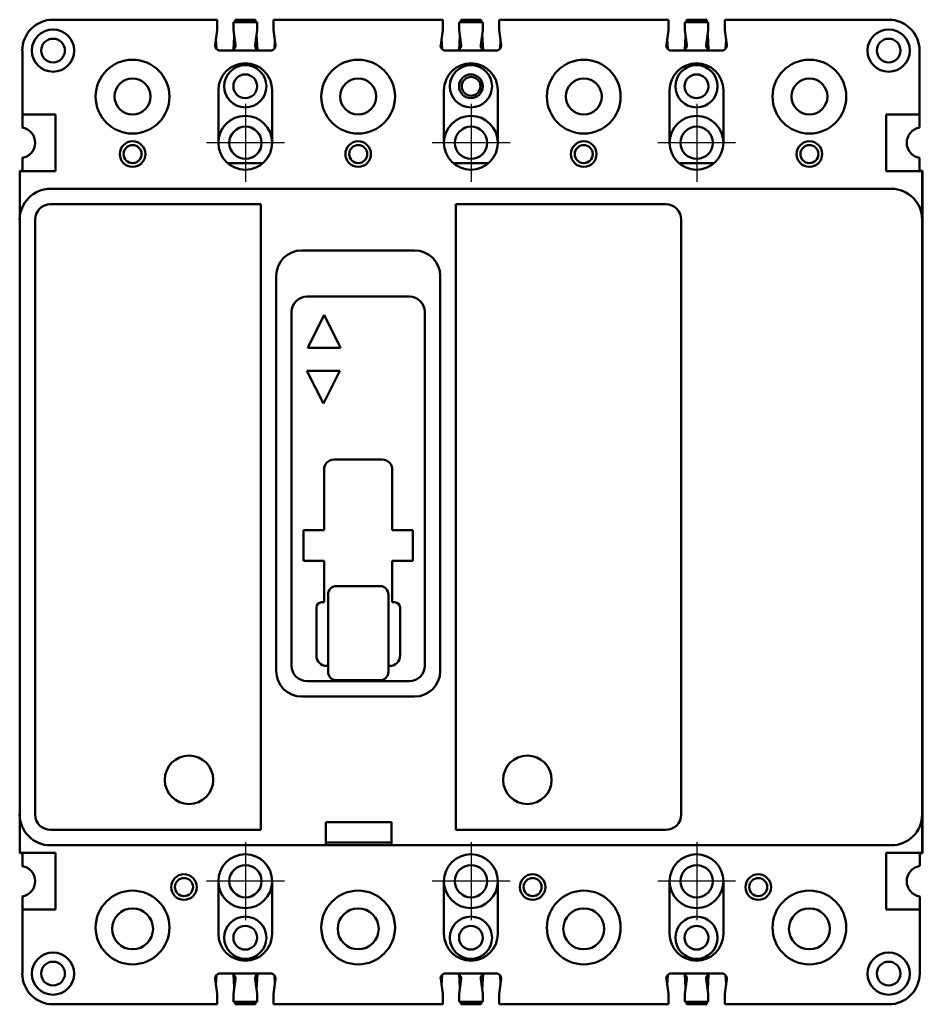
# Model space of a CAD drawing. Extents: x -35 to 105, y -133 to 19.
import ezdxf

# ---------------------------------------------------------------- set-up
doc = ezdxf.new("R2010")
doc.units = 0
doc.header["$LTSCALE"] = 1.111111
doc.header["$MEASUREMENT"] = 0
doc.layers.add('Center Mark (ANSI)', color=7, linetype='Continuous', lineweight=25)
doc.layers.add('Visible (ANSI)', color=7, linetype='Continuous', lineweight=50)

msp = doc.modelspace()

# ---------------------------------------------------------------- linework, layer by layer
at = {"layer": 'Center Mark (ANSI)', "linetype": 'Continuous'}
for p, q in [((0, 6.03), (0, -6.03)), ((34.92, 6.03), (34.92, -6.03)), ((69.85, 6.03), (69.85, -6.03)), ((6.03, 0), (-6.03, 0)), ((40.95, 0), (28.9, 0)), ((75.88, 0), (63.82, 0)), ((0, -108.27), (0, -120.33)), ((34.92, -108.27), (34.92, -120.33)), ((69.85, -108.27), (69.85, -120.33)), ((6.03, -114.3), (-6.03, -114.3)), ((40.95, -114.3), (28.9, -114.3)), ((75.88, -114.3), (63.82, -114.3))]:
    msp.add_line(p, q, dxfattribs=at)
at = {"layer": 'Visible (ANSI)'}
for p, q in [((-29.77, 19.05), (-4.39, 19.05)), ((-4.39, 19.05), (-4.39, 17.45)), ((-1.85, 18.67), (1.8, 18.67)), ((-1.85, 17.45), (-1.85, 18.67)), ((-1.57, 19.05), (-1.6, 18.67)), ((-1.57, 19.05), (1.57, 19.05)), ((1.57, 19.05), (1.6, 18.67)), ((1.8, 18.67), (1.8, 17.45)), ((4.34, 19.05), (30.53, 19.05)), ((4.34, 19.05), (4.34, 17.45)), ((30.53, 19.05), (30.53, 17.45)), ((33.07, 18.67), (36.73, 18.67)), ((33.07, 17.45), (33.07, 18.67)), ((33.35, 19.05), (33.33, 18.67)), ((33.35, 19.05), (36.5, 19.05)), ((36.5, 19.05), (36.52, 18.67)), ((36.73, 18.67), (36.73, 17.45)), ((39.27, 19.05), (65.46, 19.05)), ((39.27, 19.05), (39.27, 17.45)), ((65.46, 19.05), (65.46, 17.45)), ((68, 18.67), (71.65, 18.67)), ((68, 17.45), (68, 18.67)), ((68.28, 19.05), (68.25, 18.67)), ((68.28, 19.05), (71.42, 19.05)), ((71.42, 19.05), (71.45, 18.67)), ((71.65, 18.67), (71.65, 17.45)), ((74.19, 19.05), (99.57, 19.05)), ((74.19, 19.05), (74.19, 17.45)), ((-4.39, 17.45), (-4.7, 15.17)), ((-1.54, 15.17), (-1.85, 17.45)), ((1.8, 17.45), (1.49, 15.17)), ((1.71, 16.76), (1.85, 14.4)), ((4.65, 15.17), (4.34, 17.45)), ((30.53, 17.45), (30.22, 15.17)), ((33.38, 15.17), (33.07, 17.45)), ((36.73, 17.45), (36.42, 15.17)), ((36.64, 16.76), (36.78, 14.4)), ((39.58, 15.17), (39.27, 17.45)), ((65.46, 17.45), (65.15, 15.17)), ((68.31, 15.17), (68, 17.45)), ((71.65, 17.45), (71.34, 15.17)), ((71.56, 16.76), (71.7, 14.4)), ((74.5, 15.17), (74.19, 17.45)), ((-4.48, 14.5), (-4.58, 16.11)), ((-1.73, 16.5), (-1.85, 14.43)), ((4.48, 14.56), (4.56, 15.85)), ((30.44, 14.5), (30.35, 16.11)), ((33.2, 16.5), (33.08, 14.43)), ((39.41, 14.56), (39.49, 15.85)), ((65.37, 14.5), (65.27, 16.11)), ((68.12, 16.5), (68, 14.43)), ((74.33, 14.56), (74.41, 15.85)), ((-34.54, 14.27), (-34.54, 4.37)), ((3.87, 14.27), (-3.92, 14.27)), ((38.8, 14.27), (31, 14.27)), ((73.72, 14.27), (65.93, 14.27)), ((104.34, 14.27), (104.34, 4.37)), ((-4.19, 8.13), (-4.19, 0)), ((4.14, 0), (4.14, 8.13)), ((30.73, 8.13), (30.73, 0)), ((39.07, 0), (39.07, 8.13)), ((65.66, 8.13), (65.66, 0)), ((73.99, 0), (73.99, 8.13)), ((-34.54, 4.37), (-29.39, 4.37)), ((-34.54, 4.37), (-34.54, 2.35)), ((-29.39, -4.37), (-29.39, 4.37)), ((99.19, 4.37), (99.19, -4.37)), ((104.34, 4.37), (99.19, 4.37)), ((104.34, 4.37), (104.34, 2.35)), ((-34.54, -2.35), (-34.54, -4.37)), ((104.34, -2.35), (104.34, -4.37)), ((-34.95, -11.91), (-34.95, -4.37)), ((-34.95, -4.37), (-29.39, -4.37)), ((-34.92, -4.37), (-34.92, -4.32)), ((-34.92, -4.32), (-34.54, -4.32)), ((-2.75, -3.15), (2.7, -3.15)), ((32.17, -3.15), (37.63, -3.15)), ((67.1, -3.15), (72.55, -3.15)), ((104.75, -4.37), (99.19, -4.37)), ((104.34, -4.32), (104.78, -4.32)), ((104.75, -4.37), (104.75, -11.91)), ((104.78, -4.32), (104.78, -7.54)), ((-30.18, -7.14), (99.97, -7.14)), ((104.75, -7.54), (104.78, -7.54)), ((104.78, -10.08), (104.78, -7.54)), ((2.36, -9.52), (-30.18, -9.52)), ((2.36, -106.35), (2.36, -9.52)), ((32.54, -9.52), (32.54, -106.35)), ((65.07, -9.52), (32.54, -9.52)), ((104.78, -10.08), (104.75, -10.08)), ((104.78, -61.93), (104.78, -10.08)), ((-34.95, -103.96), (-34.95, -11.91)), ((-32.56, -11.91), (-32.56, -103.96)), ((67.46, -103.96), (67.46, -11.91)), ((104.75, -103.96), (104.75, -11.91)), ((26.19, -16.66), (8.71, -16.66)), ((4.75, -81.76), (4.75, -20.62)), ((30.15, -81.76), (30.15, -20.62)), ((25.37, -23.8), (9.53, -23.8)), ((7.14, -26.19), (7.14, -80.95)), ((12.17, -26.64), (9.63, -31.72)), ((14.71, -31.72), (12.17, -26.64)), ((27.76, -80.95), (27.76, -26.19)), ((9.63, -31.72), (14.71, -31.72)), ((9.52, -35.28), (12.06, -40.36)), ((14.6, -35.28), (9.52, -35.28)), ((12.06, -40.36), (14.6, -35.28)), ((12.5, -49.61), (12.52, -49.61)), ((12.5, -49.63), (12.5, -49.61)), ((21.16, -49.02), (13.74, -49.02)), ((22.38, -49.61), (22.4, -49.61)), ((22.4, -49.61), (22.4, -49.63)), ((12.17, -50.6), (12.17, -59.94)), ((22.73, -59.94), (22.73, -50.6)), ((8.99, -59.94), (8.99, -64.72)), ((12.17, -59.94), (8.99, -59.94)), ((25.91, -59.94), (22.73, -59.94)), ((25.91, -64.72), (25.91, -59.94)), ((104.78, -61.93), (104.75, -61.93)), ((104.78, -65.15), (104.78, -61.93)), ((8.99, -64.72), (12.17, -64.72)), ((12.17, -64.72), (12.17, -71.12)), ((22.73, -71.12), (22.73, -64.72)), ((22.73, -64.72), (25.91, -64.72)), ((104.78, -65.15), (104.75, -65.15)), ((104.78, -68.33), (104.78, -65.15)), ((104.78, -68.33), (104.75, -68.33)), ((104.78, -77.67), (104.78, -68.33)), ((12.78, -69.97), (12.78, -75.94)), ((14.05, -68.61), (20.85, -68.61)), ((22.12, -75.94), (22.12, -69.97)), ((12.17, -71.12), (11.76, -71.12)), ((23.14, -71.12), (22.73, -71.12)), ((10.97, -71.91), (10.97, -79.4)), ((23.93, -79.4), (23.93, -71.91)), ((12.78, -75.94), (12.78, -81.91)), ((22.12, -81.91), (22.12, -75.94)), ((104.78, -77.67), (104.75, -77.67)), ((104.78, -80.85), (104.78, -77.67)), ((12.55, -80.98), (12.78, -80.98)), ((22.12, -80.98), (22.35, -80.98)), ((104.78, -80.85), (104.75, -80.85)), ((104.78, -84.15), (104.78, -80.85)), ((9.53, -83.34), (25.37, -83.34)), ((14.05, -83.18), (20.85, -83.18)), ((104.78, -84.15), (104.75, -84.15)), ((104.78, -89.71), (104.78, -84.15)), ((26.19, -85.72), (8.71, -85.72)), ((104.78, -89.71), (104.75, -89.71)), ((104.78, -89.71), (104.78, -109.98)), ((-34.95, -109.93), (-34.95, -103.96)), ((12.45, -108.74), (12.45, -105.16)), ((22.61, -105.16), (12.45, -105.16)), ((22.61, -108.74), (22.61, -105.16)), ((104.75, -103.96), (104.75, -109.93)), ((-30.18, -106.35), (2.36, -106.35)), ((32.54, -106.35), (65.07, -106.35)), ((-30.18, -108.74), (12.45, -108.74)), ((12.45, -108.33), (22.61, -108.33)), ((12.45, -108.74), (22.61, -108.74)), ((22.61, -108.74), (99.97, -108.74)), ((-34.95, -109.93), (-29.39, -109.93)), ((-34.92, -109.98), (-34.92, -109.93)), ((-34.54, -109.98), (-34.92, -109.98)), ((-34.54, -111.95), (-34.54, -109.93)), ((-29.39, -118.67), (-29.39, -109.93)), ((99.19, -109.93), (99.19, -118.67)), ((104.75, -109.93), (99.19, -109.93)), ((104.37, -111.94), (104.37, -109.93)), ((104.78, -109.98), (104.37, -109.98)), ((-4.19, -114.3), (-4.19, -122.43)), ((4.14, -122.43), (4.14, -114.3)), ((30.73, -114.3), (30.73, -122.43)), ((39.07, -122.43), (39.07, -114.3)), ((65.66, -114.3), (65.66, -122.43)), ((73.99, -122.43), (73.99, -114.3)), ((-34.54, -118.67), (-34.54, -116.65)), ((104.37, -118.67), (104.37, -116.66)), ((-34.54, -128.57), (-34.54, -118.67)), ((-34.54, -118.67), (-29.39, -118.67)), ((104.37, -118.67), (99.19, -118.67)), ((104.37, -128.57), (104.37, -118.67)), ((-4.39, -131.75), (-4.7, -129.47)), ((-4.58, -130.41), (-4.48, -128.8)), ((-3.92, -128.57), (3.87, -128.57)), ((-1.85, -128.73), (-1.73, -130.8)), ((-1.54, -129.47), (-1.85, -131.75)), ((1.8, -131.75), (1.49, -129.47)), ((1.85, -128.7), (1.71, -131.06)), ((4.65, -129.47), (4.34, -131.75)), ((4.56, -130.15), (4.48, -128.86)), ((30.53, -131.75), (30.22, -129.47)), ((30.35, -130.41), (30.44, -128.8)), ((31, -128.57), (38.8, -128.57)), ((33.38, -129.47), (33.07, -131.75)), ((33.08, -128.73), (33.2, -130.8)), ((36.73, -131.75), (36.42, -129.47)), ((36.78, -128.7), (36.64, -131.06)), ((39.58, -129.47), (39.27, -131.75)), ((39.49, -130.15), (39.41, -128.86)), ((65.46, -131.75), (65.15, -129.47)), ((65.27, -130.41), (65.37, -128.8)), ((65.93, -128.57), (73.72, -128.57)), ((68, -128.73), (68.12, -130.8)), ((68.31, -129.47), (68, -131.75)), ((71.65, -131.75), (71.34, -129.47)), ((71.7, -128.7), (71.56, -131.06)), ((74.5, -129.47), (74.19, -131.75)), ((74.41, -130.15), (74.33, -128.86)), ((-4.39, -133.35), (-4.39, -131.75)), ((-1.85, -131.75), (-1.85, -132.97)), ((1.8, -132.97), (1.8, -131.75)), ((4.34, -133.35), (4.34, -131.75)), ((30.53, -133.35), (30.53, -131.75)), ((33.07, -131.75), (33.07, -132.97)), ((36.73, -132.97), (36.73, -131.75)), ((39.27, -133.35), (39.27, -131.75)), ((65.46, -133.35), (65.46, -131.75)), ((68, -131.75), (68, -132.97)), ((71.65, -132.97), (71.65, -131.75)), ((74.19, -133.35), (74.19, -131.75)), ((-29.77, -133.35), (-4.39, -133.35)), ((1.8, -132.97), (-1.85, -132.97)), ((-1.6, -132.97), (-1.57, -133.35)), ((1.57, -133.35), (-1.57, -133.35)), ((1.6, -132.97), (1.57, -133.35)), ((4.34, -133.35), (30.53, -133.35)), ((36.73, -132.97), (33.07, -132.97)), ((33.33, -132.97), (33.35, -133.35)), ((36.5, -133.35), (33.35, -133.35)), ((36.52, -132.97), (36.5, -133.35)), ((39.27, -133.35), (65.46, -133.35)), ((71.65, -132.97), (68, -132.97)), ((68.25, -132.97), (68.28, -133.35)), ((71.42, -133.35), (68.28, -133.35)), ((71.45, -132.97), (71.42, -133.35)), ((74.19, -133.35), (99.59, -133.35))]:
    msp.add_line(p, q, dxfattribs=at)
for centre, radius in [((-29.79, 14.27), 3.27), ((99.57, 14.27), 3.27), ((-29.79, 14.27), 1.84), ((99.57, 14.27), 1.84), ((-17.48, 7.14), 5.71), ((17.45, 7.14), 5.71), ((52.37, 7.14), 5.71), ((87.3, 7.14), 5.71), ((-0.03, 8.74), 3.27), ((34.9, 8.74), 3.27), ((69.82, 8.74), 3.27), ((-17.48, 7.16), 2.78), ((-0.03, 8.74), 1.84), ((17.45, 7.16), 2.78), ((34.9, 8.74), 1.84), ((34.92, 8.74), 1.45), ((52.37, 7.16), 2.78), ((69.82, 8.74), 1.84), ((87.3, 7.16), 2.78), ((0, 0), 2.5), ((34.92, 0), 2.5), ((69.85, 0), 2.5), ((-17.48, -1.75), 1.98), ((17.45, -1.75), 1.98), ((52.37, -1.75), 1.98), ((87.3, -1.75), 1.98), ((-17.48, -1.75), 1.4), ((17.45, -1.75), 1.4), ((52.37, -1.75), 1.4), ((87.3, -1.75), 1.4), ((-8.74, -98.6), 3.75), ((43.64, -98.6), 3.75), ((0, -114.3), 2.5), ((34.92, -114.3), 2.5), ((69.85, -114.3), 2.5), ((-9.52, -115.21), 1.98), ((-9.52, -115.21), 1.4), ((44.45, -115.21), 1.98), ((44.45, -115.21), 1.4), ((79.38, -115.21), 1.98), ((79.38, -115.21), 1.4), ((-17.48, -121.46), 5.71), ((17.45, -121.46), 5.71), ((52.37, -121.46), 5.71), ((87.3, -121.46), 5.71), ((-17.48, -121.67), 3.17), ((17.45, -121.67), 3.17), ((52.37, -121.67), 3.17), ((87.3, -121.67), 3.17), ((-0.03, -123.04), 3.27), ((34.9, -123.04), 3.27), ((69.82, -123.04), 3.27), ((-0.03, -123.04), 1.84), ((34.9, -123.04), 1.84), ((69.82, -123.04), 1.84), ((-29.79, -128.6), 3.27), ((99.57, -128.6), 3.27), ((-29.79, -128.6), 1.84), ((99.57, -128.6), 1.84)]:
    msp.add_circle(centre, radius, dxfattribs=at)
for centre, radius, start, end in [((-29.77, 14.27), 4.78, 90, 180), ((99.57, 14.27), 4.78, 0, 90), ((-3.92, 15.06), 0.787, 172.2553, 270), ((-2.32, 15.06), 0.787, 270, 7.7447), ((2.27, 15.06), 0.787, 172.2553, 270), ((3.87, 15.06), 0.787, 270, 7.7447), ((31, 15.06), 0.787, 172.2553, 270), ((32.6, 15.06), 0.787, 270, 7.7447), ((37.2, 15.06), 0.787, 172.2553, 270), ((38.8, 15.06), 0.787, 270, 7.7447), ((65.93, 15.06), 0.787, 172.2553, 270), ((67.53, 15.06), 0.787, 270, 7.7447), ((72.12, 15.06), 0.787, 172.2553, 270), ((73.72, 15.06), 0.787, 270, 7.7447), ((-0.03, 8.13), 4.17, 0, 180), ((34.9, 8.13), 4.17, 0, 180), ((69.82, 8.13), 4.17, 0, 180), ((-0.03, 0), 4.17, 0, 180), ((34.9, 0), 4.17, 0, 180), ((69.82, 0), 4.17, 0, 180), ((-34.95, 0), 2.39, 279.8002, 80.1998), ((104.75, 0), 2.39, 99.8002, 260.1998), ((-0.03, 0), 4.17, 180, 0), ((34.9, 0), 4.17, 180, 0), ((69.82, 0), 4.17, 180, 0), ((-30.18, -11.91), 4.78, 90, 180), ((99.97, -11.91), 4.78, 0, 90), ((-30.18, -11.91), 2.39, 90, 180), ((65.07, -11.91), 2.39, 0, 90), ((8.71, -20.62), 3.96, 90, 180), ((26.19, -20.62), 3.96, 0, 90), ((9.53, -26.19), 2.39, 90, 180), ((25.37, -26.19), 2.39, 0, 90), ((13.74, -50.6), 1.57, 142.2157, 180), ((13.74, -50.6), 1.57, 141.1434, 142.2157), ((13.74, -50.6), 1.57, 90, 141.1434), ((21.16, -50.6), 1.57, 38.8566, 90), ((21.16, -50.6), 1.57, 37.7843, 38.8566), ((21.16, -50.6), 1.57, 0, 37.7843), ((11.76, -71.91), 0.787, 90, 180), ((23.14, -71.91), 0.787, 0, 90), ((12.55, -79.4), 1.57, 180, 270), ((22.35, -79.4), 1.57, 270, 0), ((8.71, -81.76), 3.96, 180, 270), ((9.53, -80.95), 2.39, 180, 270), ((14.05, -81.91), 1.27, 180, 270), ((20.85, -81.91), 1.27, 270, 0), ((25.37, -80.95), 2.39, 270, 0), ((26.19, -81.76), 3.96, 270, 0), ((-30.18, -103.96), 4.78, 180, 270), ((-30.18, -103.96), 2.39, 180, 270), ((65.07, -103.96), 2.39, 270, 0), ((99.97, -103.96), 4.78, 270, 0), ((-0.03, -114.3), 4.17, 0, 180), ((34.9, -114.3), 4.17, 0, 180), ((69.82, -114.3), 4.17, 0, 180), ((-34.95, -114.3), 2.39, 279.8002, 80.1998), ((104.75, -114.3), 2.39, 99.1822, 260.8178), ((-0.03, -114.3), 4.17, 180, 0), ((34.9, -114.3), 4.17, 180, 0), ((69.82, -114.3), 4.17, 180, 0), ((-0.03, -122.43), 4.17, 180, 0), ((34.9, -122.43), 4.17, 180, 0), ((69.82, -122.43), 4.17, 180, 0), ((-29.77, -128.57), 4.78, 180, 270), ((-3.92, -129.36), 0.787, 90, 187.7447), ((-2.32, -129.36), 0.787, 352.2553, 90), ((2.27, -129.36), 0.787, 90, 187.7447), ((3.87, -129.36), 0.787, 352.2553, 90), ((31, -129.36), 0.787, 90, 187.7447), ((32.6, -129.36), 0.787, 352.2553, 90), ((37.2, -129.36), 0.787, 90, 187.7447), ((38.8, -129.36), 0.787, 352.2553, 90), ((65.93, -129.36), 0.787, 90, 187.7447), ((67.53, -129.36), 0.787, 352.2553, 90), ((72.12, -129.36), 0.787, 90, 187.7447), ((73.72, -129.36), 0.787, 352.2553, 90), ((99.59, -128.57), 4.78, 270, 0)]:
    msp.add_arc(centre, radius, start, end, dxfattribs=at)
for centre, start_param, end_param in [((14.05, -69.97), 0, 1.570796), ((20.85, -69.97), 4.712389, 6.283185)]:
    msp.add_ellipse(centre, major_axis=(0, 1.36), ratio=0.936869, start_param=start_param, end_param=end_param, dxfattribs=at)

doc.saveas('drawing.dxf')
